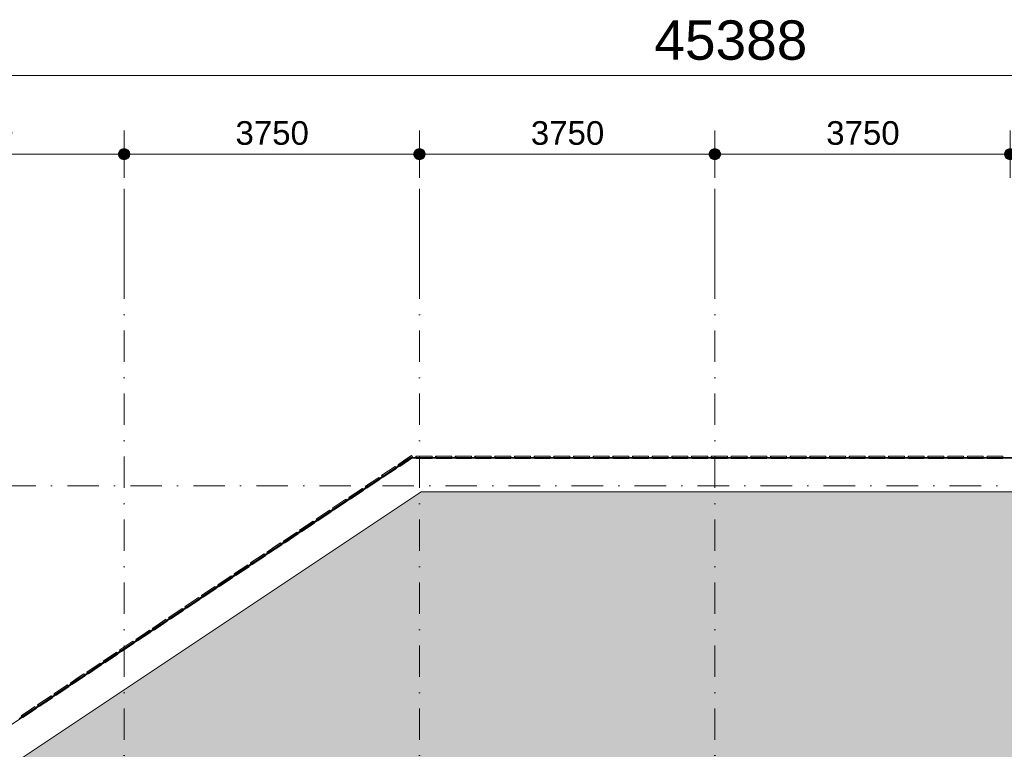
# Model space of a CAD drawing. Header units: millimetres. Extents: x -2530 to 151695, y -8763 to 71774.
# Tile 187 of 217: x 112175 to 124675, y 42653 to 51920. Entities that reach past the tile are written whole.
import ezdxf

# ---------------------------------------------------------------- set-up
doc = ezdxf.new("R2010")
doc.units = ezdxf.units.MM
doc.linetypes.add('RR_Level', pattern=[800, 400, -200, 0, -200])
for name, color, linetype, lineweight in [('A-____-____-DIMS', 211, 'Continuous', 9), ('A-____-____-DIMS-200', 211, 'Continuous', 9), ('A-FLOR-____-OTLN', 192, 'Continuous', 18), ('A-ROOF-____-PATT', 132, 'Continuous', 18), ('A-WALL-____-OTLN', 113, 'Continuous', 18), ('S-GRID-____-OTLN', 1, 'Continuous', 9)]:
    doc.layers.add(name, color=color, linetype=linetype, lineweight=lineweight)
doc.styles.add('Arial_2', font='arial.ttf', dxfattribs={"height": 300})
doc.styles.add('Arial_3', font='arial.ttf', dxfattribs={"height": 500})
doc.dimstyles.new('1_5mm_interne_maten_en_details', dxfattribs={"dimscale": 304.8, "dimtxt": 1.004192, "dimasz": 1.83727, "dimexe": 0.984252, "dimexo": 0.0625, "dimgap": 0.098425, "dimtad": 1, "dimdec": 0, "dimlfac": 304.8, "dimzin": 0, "dimdsep": 46, "dimtxsty": 'Arial_2', "dimblk1": 'DOTSMALL', "dimblk2": 'DOTSMALL', "dimsah": 1, "dimcen": 0.09, "dimdle": 1.181102, "dimazin": 0, "dimtfac": 1, "dimtdec": 4, "dimtix": 1, "dimtmove": 0, "dimatfit": 3, "dimfxl": 0.003229, "dimfxlon": 1, "dimtvp": 1, "dimtfill": 1, "dimtolj": 1, "dimtzin": 0, "dimlwd": 13, "dimlwe": 13, "dimarcsym": 2})
doc.dimstyles.new('2_5mm_totaalmaatvoering', dxfattribs={"dimscale": 304.8, "dimtxt": 1.673654, "dimasz": 1.83727, "dimexe": 1.312336, "dimexo": 0.0625, "dimgap": 0.164042, "dimtad": 1, "dimdec": 0, "dimlfac": 304.8, "dimzin": 0, "dimdsep": 46, "dimtxsty": 'Arial_3', "dimblk1": 'DOTSMALL', "dimblk2": 'DOTSMALL', "dimsah": 1, "dimcen": 0.09, "dimdle": 1.64042, "dimazin": 0, "dimtfac": 1, "dimtdec": 4, "dimtix": 1, "dimtmove": 0, "dimatfit": 3, "dimfxl": 0.004306, "dimfxlon": 1, "dimtvp": 1, "dimtfill": 1, "dimtolj": 1, "dimtzin": 0, "dimlwd": 13, "dimlwe": 13, "dimarcsym": 2})

# ---------------------------------------------------------------- blocks, each defined once
blk = doc.blocks.new('027_Gilde - ATC_FacadeModel_rvt-1-plot_V1 Copy 1')
at = {"layer": 'A-ROOF-____-PATT', "lineweight": 9}
h = blk.add_hatch(dxfattribs=at)
h.set_pattern_fill('FP_1', color=8, style=0, pattern_type=2)
h.set_pattern_definition([(0, (0, 0), (812.8, 203.2), [67.056, -542.544, 67.056, -542.544, -3251.2]), (0, (0, 0), (812.8, 203.2), [-1219.2, 67.056, -1152.144, 67.056, -542.544, -1422.4]), (0, (0, 0), (812.8, 203.2), [-3048, 67.056, -339.344, 67.056, -948.944]), (120, (304.8, 101.6), (-582.37636, 602.30545), [67.056, -542.544, 67.056, -542.544, -3251.2]), (120, (304.8, 101.6), (-582.37636, 602.30545), [-1219.2, 67.056, -1152.144, 67.056, -542.544, -1422.4]), (120, (304.8, 101.6), (-582.37636, 602.30545), [-3048, 67.056, -339.344, 67.056, -948.944]), (240, (406.4, 508), (-230.42364, -805.50545), [67.056, -542.544, 67.056, -542.544, -3251.2]), (240, (406.4, 508), (-230.42364, -805.50545), [-1219.2, 67.056, -1152.144, 67.056, -542.544, -1422.4]), (240, (406.4, 508), (-230.42364, -805.50545), [-3048, 67.056, -339.344, 67.056, -948.944])])
h.paths.add_polyline_path([(142074, 38850), (143425, 38850), (143425, 45925), (117273, 45925), (106660, 38850), (112222, 38850), (116101, 41436), (116209, 41501), (116321, 41557), (116438, 41604), (116559, 41640), (116682, 41666), (116835, 41683), (116933, 41688), (137612, 41688), (137743, 41682), (137873, 41665), (138001, 41636), (138126, 41597), (138246, 41547), (138362, 41487), (138473, 41416), (138577, 41337), (138673, 41248), (138762, 41152), (138841, 41048), (138912, 40938), (138972, 40821), (139022, 40701), (139061, 40576), (139090, 40448), (139107, 40318), (139112, 40148), (139112, 38850), (141658, 38850)])
at = {"layer": 'A-FLOR-____-OTLN', "color": 210}
for p, q in [((117144, 46350), (116580, 45974)), ((116949, 46232), (116990, 46260)), ((116990, 46260), (117141, 46360)), ((117141, 46360), (131956, 46360)), ((117144, 46350), (131956, 46350)), ((116741, 46093), (116949, 46232)), ((116575, 45982), (116741, 46093)), ((116580, 45974), (114085, 44310)), ((116325, 45816), (116533, 45955)), ((116533, 45955), (116575, 45982)), ((115493, 45262), (116325, 45816)), ((115285, 45123), (115493, 45262)), ((114869, 44846), (115285, 45123)), ((114454, 44568), (114869, 44846)), ((114246, 44430), (114454, 44568)), ((113871, 44180), (114246, 44430)), ((114085, 44310), (113461, 43895)), ((113455, 43903), (113830, 44152)), ((113830, 44152), (113871, 44180)), ((113461, 43895), (113253, 43756)), ((113414, 43875), (113455, 43903)), ((113253, 43756), (109094, 40983)), ((113206, 43737), (113414, 43875)), ((113039, 43626), (113206, 43737)), ((112832, 43487), (113039, 43626)), ((112624, 43348), (112832, 43487)), ((112416, 43210), (112624, 43348)), ((112166, 43043), (112416, 43210))]:
    blk.add_line(p, q, dxfattribs=at)
at = {"layer": 'A-WALL-____-OTLN', "color": 210}
for p, q in [((117149, 46383), (116982, 46272)), ((117149, 46383), (117065, 46328)), ((117144, 46380), (117149, 46383)), ((117144, 46380), (117149, 46383)), ((117149, 46383), (117157, 46371)), ((117157, 46371), (117149, 46383)), ((117144, 46350), (116580, 45974)), ((116982, 46272), (116978, 46269)), ((116982, 46272), (116978, 46269)), ((116978, 46269), (116986, 46257)), ((116986, 46257), (116978, 46269)), ((116982, 46272), (117065, 46328)), ((116982, 46272), (116990, 46260)), ((116990, 46260), (116982, 46272)), ((116999, 46247), (116990, 46260)), ((116999, 46247), (116990, 46260)), ((116999, 46247), (117165, 46358)), ((116999, 46247), (117082, 46303)), ((117165, 46358), (117082, 46303)), ((117144, 46350), (131956, 46350)), ((117165, 46358), (117157, 46371)), ((117165, 46358), (117157, 46371)), ((117205, 46375), (117205, 46360)), ((117205, 46360), (117205, 46375)), ((117210, 46375), (117205, 46375)), ((117210, 46375), (117205, 46375)), ((117210, 46375), (117210, 46345)), ((117210, 46345), (117210, 46375)), ((117410, 46375), (117210, 46375)), ((117210, 46375), (117410, 46375)), ((117210, 46345), (117410, 46345)), ((117210, 46345), (117410, 46345)), ((117410, 46375), (117410, 46345)), ((117410, 46345), (117410, 46375)), ((117455, 46375), (117455, 46360)), ((117455, 46360), (117455, 46375)), ((117460, 46375), (117455, 46375)), ((117460, 46375), (117455, 46375)), ((117460, 46375), (117460, 46345)), ((117460, 46345), (117460, 46375)), ((117660, 46375), (117460, 46375)), ((117460, 46375), (117660, 46375)), ((117460, 46345), (117660, 46345)), ((117460, 46345), (117660, 46345)), ((117660, 46375), (117660, 46345)), ((117660, 46345), (117660, 46375)), ((117705, 46375), (117705, 46360)), ((117705, 46360), (117705, 46375)), ((117710, 46375), (117705, 46375)), ((117710, 46375), (117705, 46375)), ((117710, 46375), (117710, 46345)), ((117710, 46345), (117710, 46375)), ((117910, 46375), (117710, 46375)), ((117710, 46375), (117910, 46375)), ((117710, 46345), (117910, 46345)), ((117710, 46345), (117910, 46345)), ((117910, 46375), (117910, 46345)), ((117910, 46345), (117910, 46375)), ((117955, 46375), (117955, 46360)), ((117955, 46360), (117955, 46375)), ((117955, 46375), (117957, 46375)), ((117955, 46375), (117957, 46375)), ((117960, 46375), (117957, 46375)), ((117960, 46375), (117957, 46375)), ((117960, 46375), (117960, 46345)), ((117960, 46345), (117960, 46375)), ((118160, 46375), (117960, 46375)), ((117960, 46375), (118160, 46375)), ((117960, 46345), (118160, 46345)), ((117960, 46345), (118160, 46345)), ((118160, 46375), (118160, 46345)), ((118160, 46345), (118160, 46375)), ((118205, 46375), (118205, 46360)), ((118205, 46360), (118205, 46375)), ((118210, 46375), (118205, 46375)), ((118210, 46375), (118205, 46375)), ((118210, 46375), (118210, 46345)), ((118210, 46345), (118210, 46375)), ((118410, 46375), (118210, 46375)), ((118210, 46375), (118410, 46375)), ((118210, 46345), (118410, 46345)), ((118210, 46345), (118410, 46345)), ((118410, 46375), (118410, 46345)), ((118410, 46345), (118410, 46375)), ((118455, 46375), (118455, 46360)), ((118455, 46360), (118455, 46375)), ((118460, 46375), (118455, 46375)), ((118460, 46375), (118455, 46375)), ((118460, 46375), (118460, 46345)), ((118460, 46345), (118460, 46375)), ((118660, 46375), (118460, 46375)), ((118460, 46375), (118660, 46375)), ((118460, 46345), (118660, 46345)), ((118460, 46345), (118660, 46345)), ((118660, 46375), (118660, 46345)), ((118660, 46345), (118660, 46375)), ((118705, 46375), (118705, 46360)), ((118705, 46360), (118705, 46375)), ((118710, 46375), (118705, 46375)), ((118710, 46375), (118705, 46375)), ((118710, 46375), (118710, 46345)), ((118710, 46345), (118710, 46375)), ((118910, 46375), (118710, 46375)), ((118710, 46375), (118910, 46375)), ((118710, 46345), (118910, 46345)), ((118710, 46345), (118910, 46345)), ((118910, 46375), (118910, 46345)), ((118910, 46345), (118910, 46375)), ((118955, 46375), (118955, 46360)), ((118955, 46360), (118955, 46375)), ((118960, 46375), (118955, 46375)), ((118960, 46375), (118955, 46375)), ((118960, 46375), (118960, 46345)), ((118960, 46345), (118960, 46375)), ((119160, 46375), (118960, 46375)), ((118960, 46375), (119160, 46375)), ((118960, 46345), (119160, 46345)), ((118960, 46345), (119160, 46345)), ((119160, 46375), (119160, 46345)), ((119160, 46345), (119160, 46375)), ((119205, 46375), (119205, 46360)), ((119205, 46360), (119205, 46375)), ((119205, 46375), (119207, 46375)), ((119205, 46375), (119207, 46375)), ((119209, 46375), (119207, 46375)), ((119209, 46375), (119207, 46375)), ((119209, 46375), (119209, 46345)), ((119209, 46345), (119209, 46375)), ((119409, 46375), (119209, 46375)), ((119209, 46375), (119409, 46375)), ((119209, 46345), (119409, 46345)), ((119209, 46345), (119409, 46345)), ((119409, 46375), (119409, 46345)), ((119409, 46345), (119409, 46375)), ((119455, 46375), (119455, 46360)), ((119455, 46360), (119455, 46375)), ((119459, 46375), (119455, 46375)), ((119459, 46375), (119455, 46375)), ((119459, 46375), (119459, 46345)), ((119459, 46345), (119459, 46375)), ((119659, 46375), (119459, 46375)), ((119459, 46375), (119659, 46375)), ((119459, 46345), (119659, 46345)), ((119459, 46345), (119659, 46345)), ((119659, 46375), (119659, 46345)), ((119659, 46345), (119659, 46375)), ((119705, 46375), (119705, 46360)), ((119705, 46360), (119705, 46375)), ((119709, 46375), (119705, 46375)), ((119709, 46375), (119705, 46375)), ((119709, 46375), (119709, 46345)), ((119709, 46345), (119709, 46375)), ((119909, 46375), (119709, 46375)), ((119709, 46375), (119909, 46375)), ((119709, 46345), (119909, 46345)), ((119709, 46345), (119909, 46345)), ((119909, 46375), (119909, 46345)), ((119909, 46345), (119909, 46375)), ((119955, 46375), (119955, 46360)), ((119955, 46360), (119955, 46375)), ((119955, 46375), (119957, 46375)), ((119955, 46375), (119957, 46375)), ((119959, 46375), (119957, 46375)), ((119959, 46375), (119957, 46375)), ((119959, 46375), (119959, 46345)), ((119959, 46345), (119959, 46375)), ((120159, 46375), (119959, 46375)), ((119959, 46375), (120159, 46375)), ((119959, 46345), (120159, 46345)), ((119959, 46345), (120159, 46345)), ((120159, 46375), (120159, 46345)), ((120159, 46345), (120159, 46375)), ((120205, 46375), (120205, 46360)), ((120205, 46360), (120205, 46375)), ((120209, 46375), (120205, 46375)), ((120209, 46375), (120205, 46375)), ((120209, 46375), (120209, 46345)), ((120209, 46345), (120209, 46375)), ((120409, 46375), (120209, 46375)), ((120209, 46375), (120409, 46375)), ((120209, 46345), (120409, 46345)), ((120209, 46345), (120409, 46345)), ((120409, 46375), (120409, 46345)), ((120409, 46345), (120409, 46375)), ((120455, 46375), (120455, 46360)), ((120455, 46360), (120455, 46375)), ((120459, 46375), (120455, 46375)), ((120459, 46375), (120455, 46375)), ((120459, 46375), (120459, 46345)), ((120459, 46345), (120459, 46375)), ((120659, 46375), (120459, 46375)), ((120459, 46375), (120659, 46375)), ((120459, 46345), (120659, 46345)), ((120459, 46345), (120659, 46345)), ((120659, 46375), (120659, 46345)), ((120659, 46345), (120659, 46375)), ((120705, 46375), (120705, 46360)), ((120705, 46360), (120705, 46375)), ((120709, 46375), (120705, 46375)), ((120709, 46375), (120705, 46375)), ((120709, 46375), (120709, 46345)), ((120709, 46345), (120709, 46375)), ((120909, 46375), (120709, 46375)), ((120709, 46375), (120909, 46375)), ((120709, 46345), (120909, 46345)), ((120709, 46345), (120909, 46345)), ((120909, 46375), (120909, 46345)), ((120909, 46345), (120909, 46375)), ((120955, 46375), (120955, 46360)), ((120955, 46360), (120955, 46375)), ((120955, 46375), (120957, 46375)), ((120955, 46375), (120957, 46375)), ((120959, 46375), (120957, 46375)), ((120959, 46375), (120957, 46375)), ((120959, 46375), (120959, 46345)), ((120959, 46345), (120959, 46375)), ((121159, 46375), (120959, 46375)), ((120959, 46375), (121159, 46375)), ((120959, 46345), (121159, 46345)), ((120959, 46345), (121159, 46345)), ((121159, 46375), (121159, 46345)), ((121159, 46345), (121159, 46375)), ((121206, 46375), (121206, 46360)), ((121206, 46360), (121206, 46375)), ((121206, 46375), (121207, 46375)), ((121206, 46375), (121207, 46375)), ((121209, 46375), (121207, 46375)), ((121209, 46375), (121207, 46375)), ((121209, 46375), (121209, 46345)), ((121209, 46345), (121209, 46375)), ((121409, 46375), (121209, 46375)), ((121209, 46375), (121409, 46375)), ((121209, 46345), (121409, 46345)), ((121209, 46345), (121409, 46345)), ((121409, 46375), (121409, 46345)), ((121409, 46345), (121409, 46375)), ((121456, 46375), (121456, 46360)), ((121456, 46360), (121456, 46375)), ((121459, 46375), (121456, 46375)), ((121459, 46375), (121456, 46375)), ((121459, 46375), (121459, 46345)), ((121459, 46345), (121459, 46375)), ((121659, 46375), (121459, 46375)), ((121459, 46375), (121659, 46375)), ((121459, 46345), (121659, 46345)), ((121459, 46345), (121659, 46345)), ((121659, 46375), (121659, 46345)), ((121659, 46345), (121659, 46375)), ((121706, 46375), (121706, 46360)), ((121706, 46360), (121706, 46375)), ((121709, 46375), (121706, 46375)), ((121709, 46375), (121706, 46375)), ((121709, 46375), (121709, 46345)), ((121709, 46345), (121709, 46375)), ((121909, 46375), (121709, 46375)), ((121709, 46375), (121909, 46375)), ((121709, 46345), (121909, 46345)), ((121709, 46345), (121909, 46345)), ((121909, 46375), (121909, 46345)), ((121909, 46345), (121909, 46375)), ((121956, 46375), (121956, 46360)), ((121956, 46360), (121956, 46375)), ((121959, 46375), (121956, 46375)), ((121959, 46375), (121956, 46375)), ((121959, 46375), (121959, 46345)), ((121959, 46345), (121959, 46375)), ((122159, 46375), (121959, 46375)), ((121959, 46375), (122159, 46375)), ((121959, 46345), (122159, 46345)), ((121959, 46345), (122159, 46345)), ((122159, 46375), (122159, 46345)), ((122159, 46345), (122159, 46375)), ((122206, 46375), (122206, 46360)), ((122206, 46360), (122206, 46375)), ((122209, 46375), (122206, 46375)), ((122209, 46375), (122206, 46375)), ((122209, 46375), (122209, 46345)), ((122209, 46345), (122209, 46375)), ((122409, 46375), (122209, 46375)), ((122209, 46375), (122409, 46375)), ((122209, 46345), (122409, 46345)), ((122209, 46345), (122409, 46345)), ((122409, 46375), (122409, 46345)), ((122409, 46345), (122409, 46375)), ((122456, 46375), (122456, 46360)), ((122456, 46360), (122456, 46375)), ((122458, 46375), (122456, 46375)), ((122458, 46375), (122456, 46375)), ((122458, 46375), (122458, 46345)), ((122458, 46345), (122458, 46375)), ((122658, 46375), (122458, 46375)), ((122458, 46375), (122658, 46375)), ((122458, 46345), (122658, 46345)), ((122458, 46345), (122658, 46345)), ((122658, 46375), (122658, 46345)), ((122658, 46345), (122658, 46375)), ((122706, 46375), (122706, 46360)), ((122706, 46360), (122706, 46375)), ((122708, 46375), (122706, 46375)), ((122708, 46375), (122706, 46375)), ((122708, 46375), (122708, 46345)), ((122708, 46345), (122708, 46375)), ((122908, 46375), (122708, 46375)), ((122708, 46375), (122908, 46375)), ((122708, 46345), (122908, 46345)), ((122708, 46345), (122908, 46345)), ((122908, 46375), (122908, 46345)), ((122908, 46345), (122908, 46375)), ((122956, 46375), (122956, 46360)), ((122956, 46360), (122956, 46375)), ((122958, 46375), (122956, 46375)), ((122958, 46375), (122956, 46375)), ((122958, 46375), (122958, 46345)), ((122958, 46345), (122958, 46375)), ((123158, 46375), (122958, 46375)), ((122958, 46375), (123158, 46375)), ((122958, 46345), (123158, 46345)), ((122958, 46345), (123158, 46345)), ((123158, 46375), (123158, 46345)), ((123158, 46345), (123158, 46375)), ((123206, 46375), (123206, 46360)), ((123206, 46360), (123206, 46375)), ((123208, 46375), (123206, 46375)), ((123208, 46375), (123206, 46375)), ((123208, 46375), (123208, 46345)), ((123208, 46345), (123208, 46375)), ((123408, 46375), (123208, 46375)), ((123208, 46375), (123408, 46375)), ((123208, 46345), (123408, 46345)), ((123208, 46345), (123408, 46345)), ((123408, 46375), (123408, 46345)), ((123408, 46345), (123408, 46375)), ((123456, 46375), (123456, 46360)), ((123456, 46360), (123456, 46375)), ((123458, 46375), (123456, 46375)), ((123458, 46375), (123456, 46375)), ((123458, 46375), (123458, 46345)), ((123458, 46345), (123458, 46375)), ((123658, 46375), (123458, 46375)), ((123458, 46375), (123658, 46375)), ((123458, 46345), (123658, 46345)), ((123458, 46345), (123658, 46345)), ((123658, 46375), (123658, 46345)), ((123658, 46345), (123658, 46375)), ((123706, 46375), (123706, 46360)), ((123706, 46360), (123706, 46375)), ((123708, 46375), (123706, 46375)), ((123708, 46375), (123706, 46375)), ((123708, 46375), (123708, 46345)), ((123708, 46345), (123708, 46375)), ((123908, 46375), (123708, 46375)), ((123708, 46375), (123908, 46375)), ((123708, 46345), (123908, 46345)), ((123708, 46345), (123908, 46345)), ((123908, 46375), (123908, 46345)), ((123908, 46345), (123908, 46375)), ((123956, 46375), (123956, 46360)), ((123956, 46360), (123956, 46375)), ((123956, 46375), (123957, 46375)), ((123956, 46375), (123957, 46375)), ((123958, 46375), (123957, 46375)), ((123958, 46375), (123957, 46375)), ((123958, 46375), (123958, 46345)), ((123958, 46345), (123958, 46375)), ((124158, 46375), (123958, 46375)), ((123958, 46375), (124158, 46375)), ((123958, 46345), (124158, 46345)), ((123958, 46345), (124158, 46345)), ((124158, 46375), (124158, 46345)), ((124158, 46345), (124158, 46375)), ((124206, 46375), (124206, 46360)), ((124206, 46360), (124206, 46375)), ((124206, 46375), (124207, 46375)), ((124206, 46375), (124207, 46375)), ((124208, 46375), (124207, 46375)), ((124208, 46375), (124207, 46375)), ((124208, 46375), (124208, 46345)), ((124208, 46345), (124208, 46375)), ((124408, 46375), (124208, 46375)), ((124208, 46375), (124408, 46375)), ((124208, 46345), (124408, 46345)), ((124208, 46345), (124408, 46345)), ((124408, 46375), (124408, 46345)), ((124408, 46345), (124408, 46375)), ((124456, 46375), (124456, 46360)), ((124456, 46360), (124456, 46375)), ((124458, 46375), (124456, 46375)), ((124458, 46375), (124456, 46375)), ((124458, 46375), (124458, 46345)), ((124458, 46345), (124458, 46375)), ((124658, 46375), (124458, 46375)), ((124458, 46375), (124658, 46375)), ((124458, 46345), (124658, 46345)), ((124458, 46345), (124658, 46345)), ((124658, 46375), (124658, 46345)), ((124658, 46345), (124658, 46375)), ((116770, 46130), (116772, 46132)), ((116770, 46130), (116772, 46132)), ((116770, 46130), (116778, 46118)), ((116778, 46118), (116770, 46130)), ((116774, 46134), (116772, 46132)), ((116774, 46134), (116772, 46132)), ((116941, 46244), (116774, 46134)), ((116774, 46134), (116941, 46244)), ((116774, 46134), (116783, 46121)), ((116783, 46121), (116774, 46134)), ((116791, 46109), (116957, 46219)), ((116791, 46109), (116957, 46219)), ((116941, 46244), (116949, 46232)), ((116949, 46232), (116941, 46244)), ((116957, 46219), (116949, 46232)), ((116957, 46219), (116949, 46232)), ((116733, 46106), (116566, 45995)), ((116566, 45995), (116733, 46106)), ((116583, 45970), (116749, 46081)), ((116583, 45970), (116749, 46081)), ((116733, 46106), (116741, 46093)), ((116741, 46093), (116733, 46106)), ((116749, 46081), (116741, 46093)), ((116749, 46081), (116741, 46093)), ((116791, 46109), (116783, 46121)), ((116791, 46109), (116783, 46121)), ((117273, 45925), (106660, 38850)), ((114085, 44310), (116507, 45925)), ((116525, 45967), (116358, 45856)), ((116358, 45856), (116525, 45967)), ((116375, 45831), (116541, 45942)), ((116375, 45831), (116541, 45942)), ((116580, 45974), (116507, 45925)), ((116520, 45964), (116522, 45966)), ((116520, 45964), (116522, 45966)), ((116525, 45967), (116522, 45966)), ((116522, 45966), (116525, 45967)), ((116525, 45967), (116533, 45955)), ((116533, 45955), (116525, 45967)), ((116541, 45942), (116533, 45955)), ((116541, 45942), (116533, 45955)), ((116562, 45992), (116564, 45993)), ((116562, 45992), (116564, 45993)), ((116562, 45992), (116570, 45979)), ((116570, 45979), (116562, 45992)), ((116566, 45995), (116564, 45993)), ((116566, 45995), (116564, 45993)), ((116566, 45995), (116575, 45982)), ((116575, 45982), (116566, 45995)), ((116583, 45970), (116575, 45982)), ((116583, 45970), (116575, 45982)), ((143425, 45925), (117273, 45925)), ((116317, 45829), (116150, 45718)), ((116150, 45718), (116317, 45829)), ((116167, 45693), (116333, 45804)), ((116167, 45693), (116333, 45804)), ((116317, 45829), (116325, 45816)), ((116325, 45816), (116317, 45829)), ((116333, 45804), (116325, 45816)), ((116333, 45804), (116325, 45816)), ((116358, 45856), (116354, 45853)), ((116354, 45853), (116356, 45855)), ((116354, 45853), (116362, 45841)), ((116362, 45841), (116354, 45853)), ((116358, 45856), (116356, 45855)), ((116358, 45856), (116367, 45844)), ((116367, 45844), (116358, 45856)), ((116375, 45831), (116367, 45844)), ((116375, 45831), (116367, 45844)), ((116109, 45690), (115942, 45579)), ((115942, 45579), (116109, 45690)), ((115959, 45554), (116125, 45665)), ((115959, 45554), (116125, 45665)), ((116109, 45690), (116117, 45677)), ((116117, 45677), (116109, 45690)), ((116125, 45665), (116117, 45677)), ((116125, 45665), (116117, 45677)), ((116150, 45718), (116145, 45714)), ((116150, 45718), (116145, 45714)), ((116145, 45714), (116154, 45702)), ((116154, 45702), (116145, 45714)), ((116150, 45718), (116159, 45705)), ((116159, 45705), (116150, 45718)), ((116167, 45693), (116159, 45705)), ((116167, 45693), (116159, 45705)), ((115901, 45551), (115818, 45496)), ((115901, 45551), (115818, 45496)), ((115918, 45526), (115834, 45471)), ((115834, 45471), (115918, 45526)), ((115901, 45551), (115909, 45539)), ((115909, 45539), (115901, 45551)), ((115918, 45526), (115909, 45539)), ((115918, 45526), (115909, 45539)), ((115942, 45579), (115937, 45576)), ((115942, 45579), (115937, 45576)), ((115937, 45576), (115946, 45563)), ((115946, 45563), (115937, 45576)), ((115942, 45579), (115951, 45566)), ((115951, 45566), (115942, 45579)), ((115959, 45554), (115951, 45566)), ((115959, 45554), (115951, 45566)), ((115693, 45413), (115527, 45302)), ((115527, 45302), (115693, 45413)), ((115543, 45277), (115710, 45388)), ((115543, 45277), (115710, 45388)), ((115693, 45413), (115701, 45400)), ((115701, 45400), (115693, 45413)), ((115710, 45388), (115701, 45400)), ((115710, 45388), (115701, 45400)), ((115729, 45437), (115732, 45439)), ((115729, 45437), (115732, 45439)), ((115729, 45437), (115738, 45424)), ((115738, 45424), (115729, 45437)), ((115734, 45440), (115732, 45439)), ((115734, 45440), (115732, 45439)), ((115734, 45440), (115818, 45496)), ((115734, 45440), (115818, 45496)), ((115734, 45440), (115743, 45428)), ((115743, 45428), (115734, 45440)), ((115751, 45415), (115743, 45428)), ((115751, 45415), (115743, 45428)), ((115751, 45415), (115834, 45471)), ((115751, 45415), (115834, 45471)), ((115485, 45274), (115402, 45219)), ((115485, 45274), (115402, 45219)), ((115485, 45274), (115493, 45262)), ((115493, 45262), (115485, 45274)), ((115502, 45249), (115493, 45262)), ((115502, 45249), (115493, 45262)), ((115527, 45302), (115521, 45298)), ((115527, 45302), (115521, 45298)), ((115521, 45298), (115530, 45286)), ((115530, 45286), (115521, 45298)), ((115527, 45302), (115535, 45289)), ((115535, 45289), (115527, 45302)), ((115543, 45277), (115535, 45289)), ((115543, 45277), (115535, 45289)), ((115277, 45135), (115111, 45024)), ((115111, 45024), (115277, 45135)), ((115277, 45135), (115285, 45123)), ((115285, 45123), (115277, 45135)), ((115319, 45163), (115313, 45160)), ((115319, 45163), (115313, 45160)), ((115313, 45160), (115322, 45147)), ((115322, 45147), (115313, 45160)), ((115319, 45163), (115402, 45219)), ((115319, 45163), (115402, 45219)), ((115319, 45163), (115327, 45151)), ((115327, 45151), (115319, 45163)), ((115335, 45138), (115327, 45151)), ((115335, 45138), (115327, 45151)), ((115335, 45138), (115418, 45194)), ((115335, 45138), (115418, 45194)), ((115502, 45249), (115418, 45194)), ((115418, 45194), (115502, 45249)), ((115111, 45024), (115105, 45021)), ((115111, 45024), (115105, 45021)), ((115105, 45021), (115114, 45008)), ((115114, 45008), (115105, 45021)), ((115111, 45024), (115119, 45012)), ((115119, 45012), (115111, 45024)), ((115127, 44999), (115119, 45012)), ((115127, 44999), (115119, 45012)), ((115127, 44999), (115294, 45110)), ((115127, 44999), (115294, 45110)), ((115294, 45110), (115285, 45123)), ((115294, 45110), (115285, 45123)), ((114903, 44886), (114897, 44882)), ((114903, 44886), (114897, 44882)), ((114897, 44882), (114905, 44870)), ((114905, 44870), (114897, 44882)), ((115069, 44997), (114903, 44886)), ((114903, 44886), (115069, 44997)), ((114903, 44886), (114911, 44873)), ((114911, 44873), (114903, 44886)), ((114919, 44861), (115086, 44972)), ((114919, 44861), (115086, 44972)), ((115069, 44997), (115077, 44984)), ((115077, 44984), (115069, 44997)), ((115086, 44972), (115077, 44984)), ((115086, 44972), (115077, 44984)), ((114861, 44858), (114695, 44747)), ((114695, 44747), (114861, 44858)), ((114711, 44722), (114878, 44833)), ((114711, 44722), (114878, 44833)), ((114861, 44858), (114869, 44846)), ((114869, 44846), (114861, 44858)), ((114878, 44833), (114869, 44846)), ((114878, 44833), (114869, 44846)), ((114919, 44861), (114911, 44873)), ((114919, 44861), (114911, 44873)), ((114487, 44609), (114570, 44664)), ((114487, 44609), (114570, 44664)), ((114503, 44584), (114587, 44639)), ((114503, 44584), (114587, 44639)), ((114653, 44719), (114570, 44664)), ((114653, 44719), (114570, 44664)), ((114670, 44695), (114587, 44639)), ((114587, 44639), (114670, 44695)), ((114653, 44719), (114662, 44707)), ((114662, 44707), (114653, 44719)), ((114670, 44695), (114662, 44707)), ((114670, 44695), (114662, 44707)), ((114695, 44747), (114689, 44743)), ((114695, 44747), (114689, 44743)), ((114689, 44743), (114697, 44731)), ((114697, 44731), (114689, 44743)), ((114695, 44747), (114703, 44735)), ((114703, 44735), (114695, 44747)), ((114711, 44722), (114703, 44735)), ((114711, 44722), (114703, 44735)), ((114445, 44581), (114279, 44470)), ((114279, 44470), (114445, 44581)), ((114295, 44445), (114462, 44556)), ((114295, 44445), (114462, 44556)), ((114445, 44581), (114454, 44568)), ((114454, 44568), (114445, 44581)), ((114462, 44556), (114454, 44568)), ((114462, 44556), (114454, 44568)), ((114487, 44609), (114481, 44605)), ((114487, 44609), (114481, 44605)), ((114481, 44605), (114489, 44592)), ((114489, 44592), (114481, 44605)), ((114487, 44609), (114495, 44596)), ((114495, 44596), (114487, 44609)), ((114503, 44584), (114495, 44596)), ((114503, 44584), (114495, 44596)), ((114237, 44442), (114071, 44331)), ((114071, 44331), (114237, 44442)), ((114088, 44306), (114254, 44417)), ((114088, 44306), (114254, 44417)), ((114237, 44442), (114246, 44430)), ((114246, 44430), (114237, 44442)), ((114254, 44417), (114246, 44430)), ((114254, 44417), (114246, 44430)), ((114279, 44470), (114273, 44466)), ((114279, 44470), (114273, 44466)), ((114273, 44466), (114281, 44454)), ((114281, 44454), (114273, 44466)), ((114279, 44470), (114287, 44457)), ((114287, 44457), (114279, 44470)), ((114295, 44445), (114287, 44457)), ((114295, 44445), (114287, 44457)), ((113461, 43895), (114085, 44310)), ((114029, 44304), (113946, 44248)), ((114029, 44304), (113946, 44248)), ((114046, 44279), (113963, 44223)), ((113963, 44223), (114046, 44279)), ((114029, 44304), (114038, 44291)), ((114038, 44291), (114029, 44304)), ((114046, 44279), (114038, 44291)), ((114046, 44279), (114038, 44291)), ((114071, 44331), (114065, 44327)), ((114071, 44331), (114065, 44327)), ((114065, 44327), (114073, 44315)), ((114073, 44315), (114065, 44327)), ((114071, 44331), (114079, 44319)), ((114079, 44319), (114071, 44331)), ((114088, 44306), (114079, 44319)), ((114088, 44306), (114079, 44319)), ((113821, 44165), (113738, 44109)), ((113821, 44165), (113738, 44109)), ((113838, 44140), (113755, 44085)), ((113755, 44085), (113838, 44140)), ((113821, 44165), (113830, 44152)), ((113830, 44152), (113821, 44165)), ((113838, 44140), (113830, 44152)), ((113838, 44140), (113830, 44152)), ((113863, 44193), (113857, 44189)), ((113863, 44193), (113857, 44189)), ((113857, 44189), (113865, 44176)), ((113865, 44176), (113857, 44189)), ((113863, 44193), (113946, 44248)), ((113863, 44193), (113946, 44248)), ((113863, 44193), (113871, 44180)), ((113871, 44180), (113863, 44193)), ((113880, 44168), (113871, 44180)), ((113880, 44168), (113871, 44180)), ((113880, 44168), (113963, 44223)), ((113880, 44168), (113963, 44223)), ((113613, 44026), (113447, 43915)), ((113447, 43915), (113613, 44026)), ((113464, 43890), (113630, 44001)), ((113464, 43890), (113630, 44001)), ((113613, 44026), (113622, 44014)), ((113622, 44014), (113613, 44026)), ((113630, 44001), (113622, 44014)), ((113630, 44001), (113622, 44014)), ((113655, 44054), (113649, 44050)), ((113649, 44050), (113652, 44052)), ((113649, 44050), (113657, 44037)), ((113657, 44037), (113649, 44050)), ((113655, 44054), (113652, 44052)), ((113655, 44054), (113738, 44109)), ((113655, 44054), (113738, 44109)), ((113655, 44054), (113663, 44042)), ((113663, 44042), (113655, 44054)), ((113672, 44029), (113663, 44042)), ((113672, 44029), (113663, 44042)), ((113672, 44029), (113755, 44085)), ((113672, 44029), (113755, 44085)), ((113239, 43777), (113405, 43888)), ((113253, 43756), (113461, 43895)), ((113405, 43888), (113322, 43832)), ((113405, 43888), (113414, 43875)), ((113414, 43875), (113405, 43888)), ((113447, 43915), (113441, 43911)), ((113447, 43915), (113441, 43911)), ((113441, 43911), (113449, 43899)), ((113449, 43899), (113441, 43911)), ((113447, 43915), (113455, 43903)), ((113455, 43903), (113447, 43915)), ((113464, 43890), (113455, 43903)), ((113464, 43890), (113455, 43903)), ((109094, 40983), (113253, 43756)), ((113239, 43777), (113233, 43773)), ((113239, 43777), (113233, 43773)), ((113233, 43773), (113241, 43760)), ((113241, 43760), (113233, 43773)), ((113239, 43777), (113322, 43832)), ((113239, 43777), (113247, 43764)), ((113247, 43764), (113239, 43777)), ((113256, 43752), (113247, 43764)), ((113256, 43752), (113247, 43764)), ((113256, 43752), (113422, 43863)), ((113256, 43752), (113339, 43807)), ((113339, 43807), (113422, 43863)), ((113422, 43863), (113414, 43875)), ((113422, 43863), (113414, 43875)), ((113031, 43638), (113025, 43634)), ((113031, 43638), (113025, 43634)), ((113025, 43634), (113033, 43621)), ((113033, 43621), (113025, 43634)), ((113198, 43749), (113031, 43638)), ((113031, 43638), (113198, 43749)), ((113031, 43638), (113039, 43626)), ((113039, 43626), (113031, 43638)), ((113048, 43613), (113214, 43724)), ((113048, 43613), (113214, 43724)), ((113198, 43749), (113206, 43737)), ((113206, 43737), (113198, 43749)), ((113214, 43724), (113206, 43737)), ((113214, 43724), (113206, 43737)), ((112823, 43499), (112990, 43610)), ((112823, 43499), (112906, 43555)), ((112840, 43475), (113006, 43585)), ((112840, 43475), (112923, 43530)), ((112990, 43610), (112906, 43555)), ((112923, 43530), (113006, 43585)), ((112990, 43610), (112998, 43598)), ((112998, 43598), (112990, 43610)), ((113006, 43585), (112998, 43598)), ((113006, 43585), (112998, 43598)), ((113048, 43613), (113039, 43626)), ((113048, 43613), (113039, 43626)), ((112615, 43361), (112782, 43472)), ((112615, 43361), (112698, 43416)), ((112632, 43336), (112798, 43447)), ((112632, 43336), (112715, 43391)), ((112782, 43472), (112698, 43416)), ((112715, 43391), (112798, 43447)), ((112775, 43467), (112778, 43470)), ((112775, 43467), (112778, 43470)), ((112782, 43472), (112790, 43459)), ((112790, 43459), (112782, 43472)), ((112798, 43447), (112790, 43459)), ((112798, 43447), (112790, 43459)), ((112823, 43499), (112817, 43495)), ((112823, 43499), (112817, 43495)), ((112817, 43495), (112825, 43483)), ((112825, 43483), (112817, 43495)), ((112823, 43499), (112832, 43487)), ((112832, 43487), (112823, 43499)), ((112840, 43475), (112832, 43487)), ((112840, 43475), (112832, 43487)), ((112574, 43333), (112407, 43222)), ((112407, 43222), (112490, 43278)), ((112424, 43197), (112590, 43308)), ((112424, 43197), (112507, 43253)), ((112574, 43333), (112490, 43278)), ((112590, 43308), (112507, 43253)), ((112567, 43329), (112574, 43333)), ((112567, 43329), (112574, 43333)), ((112574, 43333), (112582, 43321)), ((112582, 43321), (112574, 43333)), ((112590, 43308), (112582, 43321)), ((112590, 43308), (112582, 43321)), ((112609, 43356), (112612, 43359)), ((112609, 43356), (112612, 43359)), ((112609, 43356), (112617, 43344)), ((112617, 43344), (112609, 43356)), ((112615, 43361), (112612, 43359)), ((112615, 43361), (112612, 43359)), ((112615, 43361), (112624, 43348)), ((112624, 43348), (112615, 43361)), ((112632, 43336), (112624, 43348)), ((112632, 43336), (112624, 43348)), ((112199, 43084), (112283, 43139)), ((112199, 43084), (112283, 43139)), ((112366, 43195), (112283, 43139)), ((112366, 43195), (112283, 43139)), ((112382, 43170), (112299, 43114)), ((112299, 43114), (112382, 43170)), ((112366, 43195), (112374, 43182)), ((112374, 43182), (112366, 43195)), ((112382, 43170), (112374, 43182)), ((112382, 43170), (112374, 43182)), ((112407, 43222), (112401, 43218)), ((112407, 43222), (112401, 43218)), ((112401, 43218), (112409, 43205)), ((112409, 43205), (112401, 43218)), ((112407, 43222), (112416, 43210)), ((112416, 43210), (112407, 43222)), ((112424, 43197), (112416, 43210)), ((112424, 43197), (112416, 43210)), ((112199, 43084), (112192, 43079)), ((112199, 43084), (112192, 43079)), ((112192, 43079), (112201, 43067)), ((112201, 43067), (112192, 43079)), ((112199, 43084), (112208, 43071)), ((112208, 43071), (112199, 43084)), ((112216, 43059), (112208, 43071)), ((112216, 43059), (112208, 43071)), ((112216, 43059), (112299, 43114)), ((112216, 43059), (112299, 43114))]:
    blk.add_line(p, q, dxfattribs=at)
blk = doc.blocks.new('DIMBLOCK25-plot_V1 Copy 1')
at = {"layer": 'A-____-____-DIMS-200', "lineweight": 25}
h = blk.add_hatch(color=256, dxfattribs=at)
edge = h.paths.add_edge_path()
edge.add_arc((109750, 50212), 70, 0, 360)
h = blk.add_hatch(color=256, dxfattribs=at)
edge = h.paths.add_edge_path()
edge.add_arc((113500, 50212), 70, 0, 360)
at = {"layer": 'A-____-____-DIMS-200', "lineweight": 13}
for p, q in [((109750, 49912), (109750, 50512)), ((113500, 49912), (113500, 50512)), ((109750, 50212), (113500, 50212)), ((109750, 50212), (109750, 49912)), ((113500, 50212), (113500, 49912))]:
    blk.add_line(p, q, dxfattribs=at)
at = {"layer": 'A-____-____-DIMS-200', "lineweight": 25}
for centre in [(109750, 50212), (113500, 50212)]:
    blk.add_circle(centre, 70, dxfattribs=at)
at = {"layer": 'A-____-____-DIMS-200', "color": 0, "lineweight": 13, "insert": (111164, 50631), "char_height": 300, "width": 1107.53, "attachment_point": 1, "line_spacing_factor": 0.941778, "style": 'Arial_2', "bg_fill": 3, "box_fill_scale": 1.25, "bg_fill_color": 256, "bg_fill_true_color": 13158600, "bg_fill_transparency": 0}
blk.add_mtext('3750', dxfattribs=at)
blk = doc.blocks.new('_DotSmall')
at = {"color": 0, "linetype": 'ByBlock', "const_width": 0.5}
blk.add_lwpolyline([(-0.0625, 0, 1), (0.0625, 0, 1)], format="xyb", close=True, dxfattribs=at)
blk = doc.blocks.new('DIMBLOCK26-plot_V1 Copy 1')
at = {"layer": 'A-____-____-DIMS-200', "lineweight": 25}
h = blk.add_hatch(color=256, dxfattribs=at)
edge = h.paths.add_edge_path()
edge.add_arc((113500, 50212), 70, 0, 360)
h = blk.add_hatch(color=256, dxfattribs=at)
edge = h.paths.add_edge_path()
edge.add_arc((117250, 50212), 70, 0, 360)
at = {"layer": 'A-____-____-DIMS-200', "lineweight": 13}
for p, q in [((113500, 49912), (113500, 50512)), ((117250, 49912), (117250, 50512)), ((113500, 50212), (117250, 50212)), ((113500, 50212), (113500, 49912)), ((117250, 50212), (117250, 49912))]:
    blk.add_line(p, q, dxfattribs=at)
at = {"layer": 'A-____-____-DIMS-200', "lineweight": 25}
for centre in [(113500, 50212), (117250, 50212)]:
    blk.add_circle(centre, 70, dxfattribs=at)
at = {"layer": 'A-____-____-DIMS-200', "color": 0, "lineweight": 13, "insert": (114914, 50631), "char_height": 300, "width": 1107.53, "attachment_point": 1, "line_spacing_factor": 0.941778, "style": 'Arial_2', "bg_fill": 3, "box_fill_scale": 1.25, "bg_fill_color": 256, "bg_fill_true_color": 13158600, "bg_fill_transparency": 0}
blk.add_mtext('3750', dxfattribs=at)
blk = doc.blocks.new('DIMBLOCK27-plot_V1 Copy 1')
at = {"layer": 'A-____-____-DIMS-200', "lineweight": 25}
h = blk.add_hatch(color=256, dxfattribs=at)
edge = h.paths.add_edge_path()
edge.add_arc((117250, 50212), 70, 0, 360)
h = blk.add_hatch(color=256, dxfattribs=at)
edge = h.paths.add_edge_path()
edge.add_arc((121000, 50212), 70, 0, 360)
at = {"layer": 'A-____-____-DIMS-200', "lineweight": 13}
for p, q in [((117250, 49912), (117250, 50512)), ((121000, 49912), (121000, 50512)), ((117250, 50212), (121000, 50212)), ((117250, 50212), (117250, 49912)), ((121000, 50212), (121000, 49912))]:
    blk.add_line(p, q, dxfattribs=at)
at = {"layer": 'A-____-____-DIMS-200', "lineweight": 25}
for centre in [(117250, 50212), (121000, 50212)]:
    blk.add_circle(centre, 70, dxfattribs=at)
at = {"layer": 'A-____-____-DIMS-200', "color": 0, "lineweight": 13, "insert": (118664, 50631), "char_height": 300, "width": 1107.53, "attachment_point": 1, "line_spacing_factor": 0.941778, "style": 'Arial_2', "bg_fill": 3, "box_fill_scale": 1.25, "bg_fill_color": 256, "bg_fill_true_color": 13158600, "bg_fill_transparency": 0}
blk.add_mtext('3750', dxfattribs=at)
blk = doc.blocks.new('DIMBLOCK28-plot_V1 Copy 1')
at = {"layer": 'A-____-____-DIMS-200', "lineweight": 25}
h = blk.add_hatch(color=256, dxfattribs=at)
edge = h.paths.add_edge_path()
edge.add_arc((121000, 50212), 70, 0, 360)
h = blk.add_hatch(color=256, dxfattribs=at)
edge = h.paths.add_edge_path()
edge.add_arc((124750, 50212), 70, 0, 360)
at = {"layer": 'A-____-____-DIMS-200', "lineweight": 13}
for p, q in [((121000, 49912), (121000, 50512)), ((124750, 49912), (124750, 50512)), ((121000, 50212), (124750, 50212)), ((121000, 50212), (121000, 49912)), ((124750, 50212), (124750, 49912))]:
    blk.add_line(p, q, dxfattribs=at)
at = {"layer": 'A-____-____-DIMS-200', "lineweight": 25}
for centre in [(121000, 50212), (124750, 50212)]:
    blk.add_circle(centre, 70, dxfattribs=at)
at = {"layer": 'A-____-____-DIMS-200', "color": 0, "lineweight": 13, "insert": (122414, 50631), "char_height": 300, "width": 1107.53, "attachment_point": 1, "line_spacing_factor": 0.941778, "style": 'Arial_2', "bg_fill": 3, "box_fill_scale": 1.25, "bg_fill_color": 256, "bg_fill_true_color": 13158600, "bg_fill_transparency": 0}
blk.add_mtext('3750', dxfattribs=at)
blk = doc.blocks.new('DIMBLOCK50-plot_V1 Copy 1')
at = {"layer": 'A-____-____-DIMS-200', "lineweight": 25}
h = blk.add_hatch(color=256, dxfattribs=at)
edge = h.paths.add_edge_path()
edge.add_arc((98500, 51212), 70, 0, 360)
h = blk.add_hatch(color=256, dxfattribs=at)
edge = h.paths.add_edge_path()
edge.add_arc((143887, 51212), 70, 0, 360)
at = {"layer": 'A-____-____-DIMS-200', "lineweight": 13}
for p, q in [((98500, 50812), (98500, 51612)), ((143887, 50812), (143887, 51612)), ((98500, 51212), (144387, 51212)), ((98500, 51212), (98500, 50812)), ((143887, 51212), (143887, 50812))]:
    blk.add_line(p, q, dxfattribs=at)
at = {"layer": 'A-____-____-DIMS-200', "lineweight": 25}
for centre in [(98500, 51212), (143887, 51212)]:
    blk.add_circle(centre, 70, dxfattribs=at)
at = {"layer": 'A-____-____-DIMS-200', "color": 0, "lineweight": 13, "insert": (120232, 51911), "char_height": 500, "width": 2307.36, "attachment_point": 1, "line_spacing_factor": 0.941778, "style": 'Arial_3', "bg_fill": 3, "box_fill_scale": 1.25, "bg_fill_color": 256, "bg_fill_true_color": 13158600, "bg_fill_transparency": 0}
blk.add_mtext('45388', dxfattribs=at)

msp = doc.modelspace()

# ---------------------------------------------------------------- linework, layer by layer
at = {"layer": 'S-GRID-____-OTLN'}
for p, q in [((113500, 49773.1142), (113500, 48773.1142)), ((117250, 49773.1142), (117250, 48773.1142)), ((121000, 49773.1142), (121000, 48773.1142))]:
    msp.add_line(p, q, dxfattribs=at)
at = {"layer": 'S-GRID-____-OTLN', "linetype": 'RR_Level'}
for p, q in [((113500, 48773.1142), (113500, -857.0614)), ((117250, 48773.1142), (117250, -857.0614)), ((121000, 48773.1142), (121000, -857.0614)), ((-34.3191, 46000), (143998.0499, 46000))]:
    msp.add_line(p, q, dxfattribs=at)

# ---------------------------------------------------------------- block references
at = {"lineweight": 5}
msp.add_blockref('027_Gilde - ATC_FacadeModel_rvt-1-plot_V1 Copy 1', (0, 0), dxfattribs=at)

# ---------------------------------------------------------------- next in the draw order: dimensions: what is measured, and where the dimension line sits
at = {"layer": 'A-____-____-DIMS', "lineweight": 13}
for base, p1, p2, dimstyle, override, picture, middle in [((143887.5, 51211.9095), (98500, 50811.9095), (143887.5, 50811.9095), '2_5mm_totaalmaatvoering', {"dimpost": '<>', "dimfxl": 45387.5}, 'DIMBLOCK50-plot_V1 Copy 1', (121193.75, 51517.3666)), ((113500, 50211.9095), (109750, 49911.9095), (113500, 49911.9095), '1_5mm_interne_maten_en_details', {"dimpost": '<>', "dimfxl": 3750}, 'DIMBLOCK25-plot_V1 Copy 1', (111625, 50395.1838))]:
    dim = msp.add_linear_dim(base=base, p1=p1, p2=p2, dimstyle=dimstyle, override=override, dxfattribs=at)
    dim.commit()
    dim.dimension.update_dxf_attribs({"geometry": picture, "text_midpoint": middle})

# ---------------------------------------------------------------- next in the draw order: dimensions: what is measured, and where the dimension line sits
dim = msp.add_linear_dim(base=(117250, 50211.9095), p1=(113500, 49911.9095), p2=(117250, 49911.9095), dimstyle='1_5mm_interne_maten_en_details', override={"dimpost": '<>', "dimfxl": 3750}, dxfattribs=at)
dim.commit()
dim.dimension.update_dxf_attribs({"geometry": 'DIMBLOCK26-plot_V1 Copy 1', "text_midpoint": (115375, 50395.1838)})

# ---------------------------------------------------------------- next in the draw order: dimensions: what is measured, and where the dimension line sits
dim = msp.add_linear_dim(base=(121000, 50211.9095), p1=(117250, 49911.9095), p2=(121000, 49911.9095), dimstyle='1_5mm_interne_maten_en_details', override={"dimpost": '<>', "dimfxl": 3750}, dxfattribs=at)
dim.commit()
dim.dimension.update_dxf_attribs({"geometry": 'DIMBLOCK27-plot_V1 Copy 1', "text_midpoint": (119125, 50395.1838)})

# ---------------------------------------------------------------- next in the draw order: dimensions: what is measured, and where the dimension line sits
dim = msp.add_linear_dim(base=(124750, 50211.9095), p1=(121000, 49911.9095), p2=(124750, 49911.9095), dimstyle='1_5mm_interne_maten_en_details', override={"dimpost": '<>', "dimfxl": 3750}, dxfattribs=at)
dim.commit()
dim.dimension.update_dxf_attribs({"geometry": 'DIMBLOCK28-plot_V1 Copy 1', "text_midpoint": (122875, 50395.1838)})

doc.saveas('drawing.dxf')
